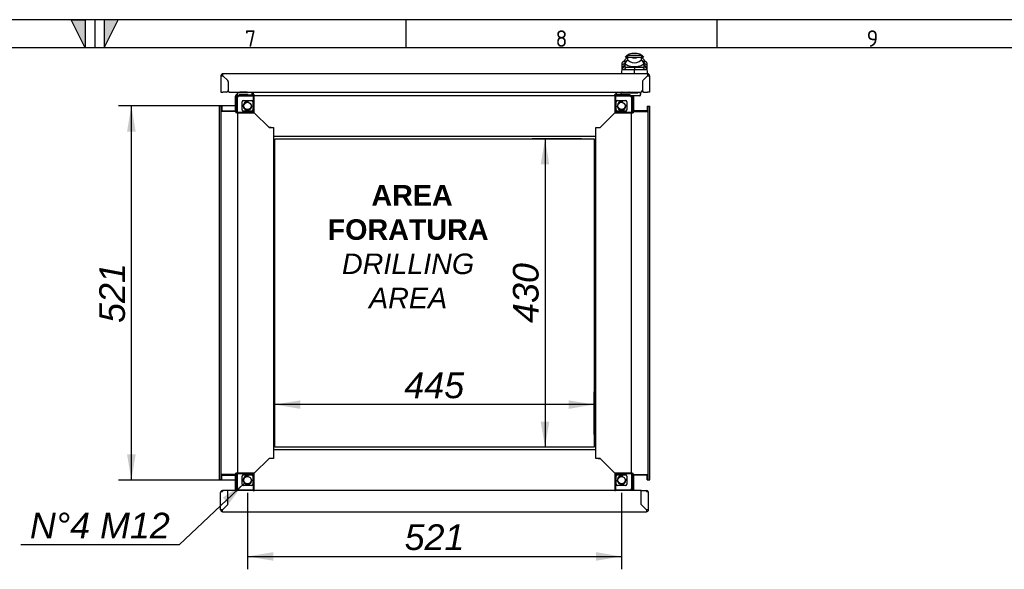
# Paper-space layout 'Layout1' of a CAD drawing. Extents: x 81 to 5357, y 137 to 3739.
# Tile 9 of 10: x 2615 to 3986, y 2973 to 3739. Entities that reach past the tile are written whole.
import ezdxf
from ezdxf.lldxf.tags import DXFTag

# ---------------------------------------------------------------- set-up
doc = ezdxf.new("R2010")
doc.units = 0
doc.header["$LTSCALE"] = 13.000013
doc.layers.get('0').update_dxf_attribs({"linetype": 'CONTINUOUS'})
for name, color, linetype in [('_TRANSLATION', 7, 'CONTINUOUS'), ('AE00198_03', 7, 'CONTINUOUS'), ('AE00219_03', 7, 'CONTINUOUS'), ('AE00992_10', 7, 'CONTINUOUS'), ('AE00992_31', 7, 'CONTINUOUS'), ('DEFAULT', 7, 'CONTINUOUS'), ('DV5__TRANSLATION', 7, 'CONTINUOUS'), ('F0000000_08', 7, 'CONTINUOUS'), ('F0000000_12', 7, 'CONTINUOUS'), ('F0000000_13', 7, 'CONTINUOUS'), ('F0000001_24', 7, 'CONTINUOUS'), ('F0000001_47', 7, 'CONTINUOUS'), ('F0000001_64', 7, 'CONTINUOUS'), ('M0000000_06', 7, 'CONTINUOUS'), ('M0000000_29', 7, 'CONTINUOUS'), ('M0000000_39', 7, 'CONTINUOUS'), ('M0000000_54', 7, 'CONTINUOUS'), ('M0000000_70', 7, 'CONTINUOUS')]:
    doc.layers.add(name, color=color, linetype=linetype)
doc.styles.add('SEACAD_ARIAL', font='arial.ttf')
doc.styles.add('SEACAD_ARIALI', font='ariali.ttf')
tags = doc.linetypes.add('CENTER2', pattern=[28.575, 19.05, -3.175, 3.175, -3.175]).pattern_tags.tags
tags[10:11] = [DXFTag(74, 4), DXFTag(75, 0), DXFTag(340, '0'), DXFTag(46, 0.0), DXFTag(50, 0.0), DXFTag(44, 0.0), DXFTag(45, 0.0)]
tags[8:9] = [DXFTag(74, 4), DXFTag(75, 0), DXFTag(340, '0'), DXFTag(46, 0.0), DXFTag(50, 0.0), DXFTag(44, 0.0), DXFTag(45, 0.0)]
tags[6:7] = [DXFTag(74, 4), DXFTag(75, 0), DXFTag(340, '0'), DXFTag(46, 0.0), DXFTag(50, 0.0), DXFTag(44, 0.0), DXFTag(45, 0.0)]
tags[4:5] = [DXFTag(74, 4), DXFTag(75, 0), DXFTag(340, '0'), DXFTag(46, 0.0), DXFTag(50, 0.0), DXFTag(44, 0.0), DXFTag(45, 0.0)]
doc.dimstyles.new('ISO', dxfattribs={"dimtxt": 13.75, "dimasz": 13.75, "dimexe": 6.875, "dimexo": 6.875, "dimgap": 3.4375, "dimtad": 1, "dimdec": 1, "dimtxsty": 'SEACAD_ARIAL', "dimblk1": '_SE_FILLED', "dimblk2": '_SE_FILLED', "dimsah": 1, "dimcen": 6.875, "dimazin": 3, "dimtfac": 0.7, "dimtdec": 3, "dimtmove": 0, "dimatfit": 3})
doc.dimstyles.new('ISO_ALLIN', dxfattribs={"dimtxt": 35.750036, "dimasz": 35.750036, "dimexe": 17.875018, "dimexo": 17.875018, "dimgap": 8.937509, "dimtad": 1, "dimtih": 1, "dimtoh": 1, "dimdec": 1, "dimtxsty": 'SEACAD_ARIAL', "dimblk1": '_SE_FILLED', "dimblk2": '_SE_FILLED', "dimsah": 1, "dimcen": 17.875018, "dimazin": 3, "dimtfac": 0.7, "dimtdec": 3, "dimtofl": 0, "dimtmove": 0, "dimatfit": 3, "dimtolj": 1})

# ---------------------------------------------------------------- blocks, each defined once
blk = doc.blocks.new('DMBLK14')
at = {"layer": '_TRANSLATION', "linetype": 'CONTINUOUS'}
for points in [[(3005.7, 3208.7), (2969.9, 3202.8), (3005.7, 3196.8)], [(3379.2, 3208.7), (3379.2, 3196.8), (3414.9, 3202.8)]]:
    blk.add_hatch(color=7, dxfattribs=at).paths.add_polyline_path(points)
at = {"layer": '_TRANSLATION', "color": 7, "linetype": 'CONTINUOUS'}
for p, q in [((2969.9, 3161.3), (2969.9, 3220.7)), ((3414.9, 3161.3), (3414.9, 3220.7)), ((3414.9, 3202.8), (2969.9, 3202.8))]:
    blk.add_line(p, q, dxfattribs=at)
at = {"layer": '_TRANSLATION', "color": 7, "linetype": 'CONTINUOUS', "style": 'SEACAD_ARIALI'}
blk.add_text('445', height=35.75, dxfattribs=at).set_placement((3150.3, 3211.7))
blk = doc.blocks.new('_SE_FILLED')
at = {"color": 0}
blk.add_line((0, 0), (-1, 0), dxfattribs=at)
blk.add_solid([(0, 0), (-1, -0.1665), (-1, 0.1665), (0, 0)], dxfattribs=at)
blk = doc.blocks.new('DMBLK15')
at = {"layer": '_TRANSLATION', "linetype": 'CONTINUOUS'}
for points in [[(3340.3, 3537.1), (3352.2, 3537.1), (3346.3, 3572.9)], [(3340.3, 3179.1), (3346.3, 3143.4), (3352.2, 3179.1)]]:
    blk.add_hatch(color=7, dxfattribs=at).paths.add_polyline_path(points)
at = {"layer": '_TRANSLATION', "color": 7, "linetype": 'CONTINUOUS'}
for p, q in [((3397, 3572.9), (3328.4, 3572.9)), ((3346.3, 3572.9), (3346.3, 3143.4)), ((3397, 3143.4), (3328.4, 3143.4))]:
    blk.add_line(p, q, dxfattribs=at)
at = {"layer": '_TRANSLATION', "color": 7, "linetype": 'CONTINUOUS', "style": 'SEACAD_ARIALI'}
blk.add_text('430', height=35.75, rotation=90, dxfattribs=at).set_placement((3337.3, 3316.4))
blk = doc.blocks.new('DMBLK19')
at = {"layer": '_TRANSLATION', "linetype": 'CONTINUOUS'}
for points in [[(2967.7, 2985.4), (2967.7, 2997.3), (2931.9, 2991.3)], [(3417.2, 2985.4), (3452.9, 2991.3), (3417.2, 2997.3)]]:
    blk.add_hatch(color=7, dxfattribs=at).paths.add_polyline_path(points)
at = {"layer": '_TRANSLATION', "color": 7, "linetype": 'CONTINUOUS'}
for p, q in [((2931.9, 3079.8), (2931.9, 2973.4)), ((3452.9, 3079.8), (3452.9, 2973.4)), ((2931.9, 2991.3), (3452.9, 2991.3))]:
    blk.add_line(p, q, dxfattribs=at)
at = {"layer": '_TRANSLATION', "color": 7, "linetype": 'CONTINUOUS', "style": 'SEACAD_ARIALI'}
blk.add_text('521', height=35.75, dxfattribs=at).set_placement((3150.7, 3000.3))
blk = doc.blocks.new('DMBLK20')
at = {"layer": '_TRANSLATION', "linetype": 'CONTINUOUS'}
for points in [[(2764.2, 3582.9), (2776.2, 3582.9), (2770.2, 3618.6)], [(2764.2, 3133.4), (2770.2, 3097.6), (2776.2, 3133.4)]]:
    blk.add_hatch(color=7, dxfattribs=at).paths.add_polyline_path(points)
at = {"layer": '_TRANSLATION', "color": 7, "linetype": 'CONTINUOUS'}
for p, q in [((2914, 3618.6), (2752.3, 3618.6)), ((2770.2, 3097.6), (2770.2, 3618.6)), ((2914, 3097.6), (2752.3, 3097.6))]:
    blk.add_line(p, q, dxfattribs=at)
at = {"layer": '_TRANSLATION', "color": 7, "linetype": 'CONTINUOUS', "style": 'SEACAD_ARIALI'}
blk.add_text('521', height=35.75, rotation=90, dxfattribs=at).set_placement((2761.3, 3316.4))
blk = doc.blocks.new('DMBLK21')
at = {"layer": '_TRANSLATION', "linetype": 'CONTINUOUS'}
blk.add_hatch(color=7, dxfattribs=at).paths.add_polyline_path([(2905.7, 3064.6), (2927.6, 3093.5), (2897.5, 3073.2)])
at = {"layer": '_TRANSLATION', "color": 7, "linetype": 'CONTINUOUS'}
for p, q in [((2927.6, 3093.5), (2836.8, 3007.4)), ((2836.8, 3007.4), (2616.4, 3007.4))]:
    blk.add_line(p, q, dxfattribs=at)
at = {"layer": '_TRANSLATION', "color": 7, "linetype": 'CONTINUOUS', "style": 'SEACAD_ARIALI'}
blk.add_text('N°4 M12', height=35.75, dxfattribs=at).set_placement((2628.9, 3016.4))

psp = doc.layouts.get("Layout1")

# ---------------------------------------------------------------- hatches: boundary and pattern name
at = {"linetype": 'CONTINUOUS'}
for points in [[(2706, 3738.65), (2686.31, 3738.65), (2706, 3699.28)], [(2732.25, 3738.65), (2732.25, 3699.28), (2751.94, 3738.65)]]:
    psp.add_hatch(color=7, dxfattribs=at).paths.add_polyline_path(points)

# ---------------------------------------------------------------- linework, layer by layer
at = {"color": 7, "linetype": 'CONTINUOUS'}
for p, q in [((5357.2, 3738.65), (81.05, 3738.65)), ((2719.12, 3738.65), (2719.12, 3699.28)), ((3152.24, 3738.65), (3152.24, 3699.28)), ((3585.36, 3738.65), (3585.36, 3699.28))]:
    psp.add_line(p, q, dxfattribs=at)
for points in [[(2706, 3738.65), (2706, 3699.28), (2686.31, 3738.65), (2706, 3738.65)], [(2732.25, 3738.65), (2732.25, 3699.28), (2751.94, 3738.65), (2732.25, 3738.65)]]:
    psp.add_lwpolyline(points, dxfattribs=at)
at = {"layer": 'AE00198_03', "color": 7, "linetype": 'CONTINUOUS'}
for p, q in [((2931.67, 3637.83), (2921.17, 3637.83)), ((2921.17, 3637.83), (2921.17, 3637.13)), ((2923.42, 3633.93), (2923.42, 3633.38)), ((2924.04, 3633.38), (2924.04, 3633.93)), ((2928.81, 3633.38), (2928.81, 3633.93)), ((2929.42, 3633.38), (2929.42, 3633.93)), ((2931.67, 3637.13), (2931.67, 3637.83)), ((3463.67, 3637.33), (3453.17, 3637.33)), ((3453.17, 3637.33), (3453.17, 3636.63)), ((3455.42, 3633.93), (3455.42, 3633.38)), ((3456.04, 3633.38), (3456.04, 3633.93)), ((3460.81, 3633.38), (3460.81, 3633.93)), ((3461.42, 3633.38), (3461.42, 3633.93)), ((3463.67, 3636.63), (3463.67, 3637.33))]:
    psp.add_line(p, q, dxfattribs=at)
for centre, start, end in [((3459.1, 3631.96), 132.25635, 137.82528), ((3457.74, 3631.96), 42.17472, 47.74365)]:
    psp.add_arc(centre, 8, start, end, dxfattribs=at)
at = {"layer": 'AE00219_03', "color": 7, "linetype": 'CONTINUOUS'}
for p, q in [((2920.42, 3053.63), (2920.42, 3053.43)), ((2920.42, 3053.43), (2932.42, 3053.43)), ((2932.42, 3053.43), (2932.42, 3053.63)), ((3452.42, 3053.63), (3452.42, 3053.43)), ((3452.42, 3053.43), (3464.42, 3053.43)), ((3464.42, 3053.43), (3464.42, 3053.63))]:
    psp.add_line(p, q, dxfattribs=at)
at = {"layer": 'AE00992_10', "color": 7, "linetype": 'CONTINUOUS'}
for p, q in [((3460.4, 3688.88), (3457.9, 3686.38)), ((3460.95, 3688.88), (3460.4, 3688.88)), ((3480.85, 3688.88), (3460.95, 3688.88)), ((3460.95, 3688.88), (3460.95, 3686.38)), ((3474.79, 3691.38), (3467.01, 3691.38)), ((3480.85, 3688.88), (3480.85, 3686.38)), ((3481.4, 3688.88), (3480.85, 3688.88)), ((3483.9, 3686.38), (3481.4, 3688.88)), ((3453.72, 3672.14), (3453.82, 3675.15)), ((3453.82, 3675.15), (3453.94, 3678.43)), ((3457.39, 3677.89), (3453.82, 3675.15)), ((3457.51, 3681.88), (3453.94, 3678.43)), ((3457.39, 3677.89), (3457.29, 3674.88)), ((3457.4, 3678.13), (3457.39, 3677.89)), ((3457.4, 3681.77), (3457.4, 3678.13)), ((3458.05, 3678.13), (3457.4, 3678.13)), ((3460.95, 3686.38), (3457.9, 3686.38)), ((3461.05, 3686.38), (3458.05, 3683.38)), ((3458.05, 3678.14), (3458.05, 3683.38)), ((3458.05, 3677.22), (3458.05, 3678.14)), ((3461.05, 3686.38), (3460.95, 3686.38)), ((3461.05, 3686.38), (3465.9, 3686.38)), ((3461.05, 3686.38), (3461.05, 3682.81)), ((3461.05, 3682.81), (3464.31, 3680.52)), ((3465.84, 3686.38), (3470.9, 3686.38)), ((3465.9, 3686.37), (3465.9, 3686.38)), ((3470.9, 3686.38), (3475.9, 3686.38)), ((3475.9, 3686.38), (3480.75, 3686.38)), ((3475.9, 3686.38), (3475.9, 3686.37)), ((3477.49, 3680.52), (3480.75, 3682.81)), ((3480.75, 3682.81), (3480.75, 3686.38)), ((3483.75, 3683.38), (3480.75, 3686.38)), ((3480.85, 3686.38), (3480.75, 3686.38)), ((3483.9, 3686.38), (3480.85, 3686.38)), ((3483.75, 3683.38), (3483.75, 3678.14)), ((3483.75, 3678.14), (3483.75, 3677.22)), ((3484.4, 3678.13), (3483.75, 3678.13)), ((3487.89, 3678.43), (3484.31, 3681.88)), ((3484.4, 3678.89), (3484.4, 3681.79)), ((3484.4, 3678.89), (3484.4, 3678.83)), ((3484.4, 3678.83), (3484.4, 3678.13)), ((3484.43, 3677.89), (3484.4, 3678.83)), ((3484.53, 3674.88), (3484.43, 3677.89)), ((3488, 3675.15), (3484.43, 3677.89)), ((3487.89, 3678.43), (3488, 3675.15)), ((3488, 3675.15), (3488.11, 3672.14)), ((3453.41, 3663.38), (3453.72, 3672.14)), ((3457.29, 3674.88), (3453.72, 3672.14)), ((3453.84, 3670.65), (3453.72, 3672.14)), ((3457.37, 3673.38), (3453.84, 3670.65)), ((3459.08, 3672.38), (3456, 3668.97)), ((3457.29, 3674.88), (3457.37, 3673.38)), ((3459.08, 3672.38), (3470.93, 3672.38)), ((3470.91, 3663.68), (3470.91, 3668.93)), ((3470.99, 3668.93), (3470.92, 3668.93)), ((3470.93, 3672.38), (3482.74, 3672.38)), ((3470.93, 3672.38), (3470.99, 3668.93)), ((3485.82, 3668.97), (3482.74, 3672.38)), ((3484.45, 3673.38), (3484.53, 3674.88)), ((3487.98, 3670.65), (3484.45, 3673.38)), ((3488.11, 3672.14), (3484.53, 3674.88)), ((3488.11, 3672.14), (3487.98, 3670.65)), ((3488.11, 3672.14), (3488.41, 3663.38)), ((3484.9, 3656.34), (3484.9, 3656.38)), ((3487.4, 3658.88), (3487.44, 3658.88)), ((3487.9, 3659.34), (3487.9, 3659.38)), ((3481.92, 3646.88), (3481.87, 3646.88))]:
    psp.add_line(p, q, dxfattribs=at)
for centre, radius, start, end in [((3467.01, 3681.38), 10, 90, 131.40962), ((3474.79, 3681.38), 10, 48.59038, 90), ((3470.87, 3765.32), 85.1, 260.95265, 261.22318), ((3479.74, 3667.5), 24.16, 140.68004, 153.86836), ((3468.87, 3690.59), 17.2, 231.0215, 249.30932), ((3470.9, 3690.27), 11.77, 235.92812, 304.07188), ((3470.9, 3701.55), 15.98, 251.77022, 288.22978), ((3472.93, 3690.59), 17.2, 290.69068, 308.9785), ((3462.06, 3667.5), 24.16, 26.13129, 39.32031), ((3470.87, 3765.32), 85.1, 278.72858, 279.10286), ((3459.57, 2368), 1300.98, 89.5005, 90.15719), ((3470.9, 3703.28), 29.9, 254.26409, 285.73591), ((3470.9, 3700.32), 27.16, 262.77113, 277.22887), ((3482.25, 2371.58), 1297.4, 89.84206, 90.49723)]:
    psp.add_arc(centre, radius, start, end, dxfattribs=at)
for major_axis, start_param, end_param in [((-19.01, 0), 1.1302341, 1.3900659), ((19.01, 0), 4.8931195, 5.1529512)]:
    psp.add_ellipse((3470.9, 3687.37), major_axis=major_axis, ratio=0.7484003, start_param=start_param, end_param=end_param, dxfattribs=at)
for points, knots in [([(3456, 3668.97), (3455.94, 3668.97), (3455.83, 3668.97), (3455.67, 3668.98), (3455.52, 3669), (3455.37, 3669.02), (3455.23, 3669.05), (3455.09, 3669.08), (3454.97, 3669.13), (3454.85, 3669.18), (3454.73, 3669.23), (3454.63, 3669.3), (3454.5, 3669.39), (3454.35, 3669.52), (3454.21, 3669.7), (3454.08, 3669.9), (3453.98, 3670.13), (3453.9, 3670.38), (3453.86, 3670.56), (3453.84, 3670.65)], [0, 0, 0, 0, 0.0476386, 0.0949553, 0.1419728, 0.1887148, 0.2352049, 0.2814675, 0.3275271, 0.3734086, 0.4191372, 0.4647384, 0.5102379, 0.5960122, 0.6798471, 0.7619433, 0.8425149, 0.921788, 1, 1, 1, 1]), ([(3457.37, 3673.38), (3457.38, 3673.34), (3457.41, 3673.26), (3457.44, 3673.15), (3457.49, 3673.05), (3457.55, 3672.96), (3457.61, 3672.87), (3457.68, 3672.8), (3457.75, 3672.73), (3457.84, 3672.66), (3457.93, 3672.61), (3458.03, 3672.56), (3458.13, 3672.51), (3458.25, 3672.48), (3458.37, 3672.44), (3458.5, 3672.42), (3458.63, 3672.4), (3458.77, 3672.39), (3458.92, 3672.38), (3459.03, 3672.38), (3459.08, 3672.38)], [0, 0, 0, 0, 0.0539136, 0.1075992, 0.1611369, 0.2146076, 0.2680922, 0.3216719, 0.3754272, 0.429438, 0.4837829, 0.5385391, 0.5937822, 0.6495858, 0.7060212, 0.7631574, 0.8210608, 0.8797954, 0.9394223, 1, 1, 1, 1]), ([(3482.74, 3672.38), (3482.8, 3672.38), (3482.92, 3672.38), (3483.09, 3672.39), (3483.24, 3672.41), (3483.39, 3672.43), (3483.53, 3672.46), (3483.66, 3672.5), (3483.78, 3672.55), (3483.9, 3672.61), (3484, 3672.67), (3484.09, 3672.74), (3484.17, 3672.82), (3484.25, 3672.92), (3484.31, 3673.02), (3484.37, 3673.13), (3484.41, 3673.25), (3484.44, 3673.33), (3484.45, 3673.38)], [0, 0, 0, 0, 0.0681777, 0.1351487, 0.2009967, 0.2658101, 0.3296811, 0.3927063, 0.4549862, 0.516625, 0.5777301, 0.6384117, 0.6987825, 0.7589567, 0.8190498, 0.8791777, 0.9394562, 1, 1, 1, 1]), ([(3487.98, 3670.65), (3487.97, 3670.6), (3487.95, 3670.5), (3487.91, 3670.36), (3487.87, 3670.22), (3487.82, 3670.09), (3487.77, 3669.96), (3487.7, 3669.85), (3487.64, 3669.74), (3487.56, 3669.64), (3487.48, 3669.54), (3487.39, 3669.45), (3487.27, 3669.35), (3487.11, 3669.24), (3486.9, 3669.14), (3486.66, 3669.06), (3486.41, 3669.01), (3486.13, 3668.98), (3485.92, 3668.98), (3485.82, 3668.97)], [0, 0, 0, 0, 0.0426446, 0.085572, 0.1288221, 0.1724341, 0.2164463, 0.2608958, 0.3058186, 0.3512498, 0.3972232, 0.4437714, 0.4909257, 0.5741114, 0.6577585, 0.7420217, 0.8270523, 0.9129975, 1, 1, 1, 1])]:
    psp.add_open_spline(points, degree=3, knots=knots, dxfattribs=at)
at = {"layer": 'AE00992_31', "color": 7, "linetype": 'CONTINUOUS'}
for p, q in [((3481.6, 3638.88), (3482.19, 3638.88)), ((3481.87, 3643.38), (3481.92, 3643.38)), ((3481.87, 3643.18), (3481.92, 3643.18))]:
    psp.add_line(p, q, dxfattribs=at)
at = {"layer": 'DEFAULT', "color": 7, "linetype": 'CONTINUOUS'}
psp.add_line((5357.2, 3699.28), (81.05, 3699.28), dxfattribs=at)
at = {"layer": 'DV5__TRANSLATION', "color": 7, "linetype": 'CENTER2'}
for p, q in [((2969.92, 3572.88), (3414.92, 3572.88)), ((2969.92, 3143.38), (2969.92, 3572.88)), ((3414.92, 3572.88), (3414.92, 3143.38)), ((3414.92, 3143.38), (2969.92, 3143.38))]:
    psp.add_line(p, q, dxfattribs=at)
at = {"layer": 'F0000000_08', "color": 7, "linetype": 'CONTINUOUS'}
for p, q in [((2917.92, 3633.63), (2917.92, 3636.13)), ((2918.92, 3637.13), (2931.91, 3637.13)), ((2932.37, 3633.93), (2920.47, 3633.93)), ((2937.34, 3637.88), (2937.82, 3636.6)), ((2937.82, 3636.6), (2938.3, 3635.33)), ((2920.17, 3633.63), (2920.17, 3633.37)), ((2932.67, 3633.38), (2932.67, 3633.63))]:
    psp.add_line(p, q, dxfattribs=at)
for centre, radius, start, end in [((2918.92, 3636.13), 1, 90, 180), ((2920.47, 3633.63), 0.3, 90, 180), ((2931.91, 3638.13), 1, 270, 290.36413), ((2931.91, 3638.13), 1, 290.36413, 345.52249), ((2932.37, 3633.63), 0.3, 0, 90), ((2936.42, 3634.63), 2, 321.31781, 20.47745), ((2918.92, 3633.63), 1, 180, 243.61406)]:
    psp.add_arc(centre, radius, start, end, dxfattribs=at)
at = {"layer": 'F0000000_12', "color": 7, "linetype": 'CONTINUOUS'}
psp.add_line((2905.04, 3639.38), (2904.86, 3639.38), dxfattribs=at)
at = {"layer": 'F0000000_13', "color": 7, "linetype": 'CONTINUOUS'}
for start, end in [(209.84032, 213.33398), (236.66602, 240.07758)]:
    psp.add_arc((2905.42, 3655.63), 2, start, end, dxfattribs=at)
at = {"layer": 'F0000001_24', "color": 7, "linetype": 'CONTINUOUS'}
for p, q in [((3451.92, 3636.13), (3451.92, 3634.43)), ((3451.92, 3633.63), (3451.92, 3634.43)), ((3452.42, 3636.63), (3454.92, 3636.63)), ((3454.92, 3633.93), (3452.42, 3633.93)), ((3454.92, 3636.63), (3466.41, 3636.63)), ((3464.37, 3633.93), (3454.92, 3633.93)), ((3463.92, 3637.88), (3463.92, 3637.63)), ((3466.41, 3636.63), (3466.82, 3636.63)), ((3466.82, 3636.63), (3472.72, 3636.63)), ((3472.72, 3636.63), (3473.93, 3636.63)), ((3473.93, 3636.63), (3474.92, 3636.63)), ((3475.92, 3637.76), (3475.92, 3637.88)), ((3475.92, 3637.63), (3475.92, 3637.76)), ((3478.92, 3637.88), (3478.92, 3637.76)), ((3478.92, 3637.76), (3478.92, 3633.13)), ((3479.12, 3637.11), (3478.92, 3637.11)), ((3479.12, 3634.63), (3478.92, 3634.63)), ((3479.12, 3637.68), (3479.12, 3637.11)), ((3479.12, 3637.42), (3479.15, 3637.42)), ((3479.12, 3637.11), (3479.12, 3634.63)), ((3479.12, 3635.49), (3479.15, 3635.49)), ((3479.12, 3635.47), (3479.15, 3635.47)), ((3479.12, 3635.2), (3479.15, 3635.2)), ((3451.92, 3633.38), (3451.92, 3633.63)), ((3464.67, 3633.37), (3464.67, 3633.63)), ((3466.82, 3632.63), (3466.5, 3632.63)), ((3472.72, 3632.63), (3466.82, 3632.63)), ((3473.93, 3632.63), (3472.72, 3632.63)), ((3478.42, 3632.63), (3473.93, 3632.63))]:
    psp.add_line(p, q, dxfattribs=at)
for centre, radius, start, end in [((3452.42, 3636.13), 0.5, 90, 180), ((3452.42, 3634.43), 0.5, 180, 270), ((3464.92, 3637.63), 1, 180, 270), ((3464.37, 3633.63), 0.3, 0, 90), ((3474.92, 3637.63), 1, 270, 0), ((3478.42, 3633.13), 0.5, 270, 0)]:
    psp.add_arc(centre, radius, start, end, dxfattribs=at)
at = {"layer": 'F0000001_47', "color": 7, "linetype": 'CONTINUOUS'}
for p, q in [((2894.42, 3056.43), (2894.42, 3080.33)), ((2897.22, 3081.63), (2894.74, 3081.63)), ((2894.74, 3081.63), (2897.22, 3081.63)), ((2904.42, 3083.13), (2897.22, 3083.13)), ((2897.22, 3083.13), (2897.22, 3081.63)), ((2904.42, 3063.65), (2904.42, 3083.13)), ((2904.42, 3083.13), (2904.47, 3083.13)), ((2904.42, 3081.63), (2904.47, 3081.63)), ((2940.42, 3083.13), (2904.47, 3083.13)), ((2904.47, 3063.63), (2904.47, 3083.13)), ((3443.42, 3083.13), (2941.42, 3083.13)), ((3480.37, 3083.13), (3444.42, 3083.13)), ((3480.37, 3063.63), (3480.37, 3083.13)), ((3480.42, 3083.13), (3480.37, 3083.13)), ((3480.42, 3081.63), (3480.37, 3081.63)), ((3480.42, 3063.65), (3480.42, 3083.13)), ((3480.42, 3083.13), (3487.62, 3083.13)), ((3487.62, 3083.13), (3487.62, 3081.63)), ((3490.1, 3081.63), (3487.62, 3081.63)), ((3487.62, 3081.63), (3490.1, 3081.63)), ((3490.42, 3056.43), (3490.42, 3080.33)), ((2897.22, 3056.45), (2904.42, 3063.65)), ((2904.44, 3063.63), (2897.24, 3056.43)), ((2904.47, 3063.63), (2904.44, 3063.63)), ((3480.37, 3063.63), (3480.4, 3063.63)), ((3480.4, 3063.63), (3487.6, 3056.43)), ((3487.62, 3056.45), (3480.42, 3063.65)), ((2897.22, 3056.45), (2897.24, 3056.43)), ((2897.24, 3056.43), (2897.22, 3056.45)), ((2897.22, 3053.63), (3487.62, 3053.63)), ((3487.62, 3056.45), (3487.6, 3056.43)), ((3487.6, 3056.43), (3487.62, 3056.45))]:
    psp.add_line(p, q, dxfattribs=at)
for centre, radius, start, end in [((2897.22, 3080.33), 2.8, 152.336, 180), ((2897.22, 3080.33), 2.8, 90, 152.336), ((3487.62, 3080.33), 2.8, 27.664, 90), ((3487.62, 3080.33), 2.8, 0, 27.664), ((2897.06, 2882.45), 174, 89.94822, 90.87028), ((2897.22, 3056.43), 2.8, 180, 270), ((2743.17, 3056.13), 154.07, 359.0701, 0.1114), ((3641.67, 3056.13), 154.07, 179.8886, 180.9299), ((3487.78, 2882.45), 174, 89.12972, 90.05178), ((3487.62, 3056.43), 2.8, 270, 0)]:
    psp.add_arc(centre, radius, start, end, dxfattribs=at)
for centre, major_axis, start_param, end_param in [((2897.22, 3080.33), (2.8, 0), 2.6587647, 3.1415927), ((3487.62, 3080.33), (-2.8, 0), 3.1415927, 3.6244206)]:
    psp.add_ellipse(centre, major_axis=major_axis, ratio=0.9984615, start_param=start_param, end_param=end_param, dxfattribs=at)
at = {"layer": 'F0000001_64', "color": 7, "linetype": 'CONTINUOUS'}
for p, q in [((3489.12, 3663.38), (2897.72, 3663.38)), ((2894.92, 3660.58), (2894.92, 3637.88)), ((2897.74, 3660.58), (2897.72, 3660.56)), ((2897.72, 3660.56), (2904.34, 3653.94)), ((2904.39, 3653.93), (2897.74, 3660.58)), ((2904.92, 3652.53), (2904.92, 3639.88)), ((2904.97, 3652.52), (2904.97, 3639.88)), ((3481.87, 3652.52), (3481.87, 3639.88)), ((3481.92, 3652.53), (3481.92, 3639.88)), ((3482.46, 3653.93), (3489.1, 3660.58)), ((3489.12, 3660.56), (3482.51, 3653.94)), ((3489.1, 3660.58), (3489.12, 3660.56)), ((3491.92, 3660.58), (3491.92, 3637.88)), ((2894.92, 3637.88), (2897.72, 3637.88)), ((2902.92, 3637.88), (2897.72, 3637.88)), ((2906.97, 3637.88), (3479.87, 3637.88)), ((3483.92, 3637.88), (3489.12, 3637.88)), ((3491.92, 3637.88), (3489.12, 3637.88))]:
    psp.add_line(p, q, dxfattribs=at)
for centre, radius, start, end in [((2897.72, 3660.58), 2.8, 90, 180), ((2743.63, 3660.88), 154.11, 359.88874, 0.92976), ((3663.1, 3660.74), 174, 179.12972, 180.05178), ((3489.12, 3660.58), 2.8, 0, 90), ((2897.56, 3834.55), 174, 269.12972, 270.05178), ((2902.92, 3652.53), 2, 0, 45), ((2902.97, 3652.52), 2, 0, 45), ((3483.87, 3652.52), 2, 135, 180), ((3483.92, 3652.53), 2, 135, 180), ((3489.42, 3814.63), 154.07, 269.8886, 270.9299), ((2902.92, 3639.88), 2, 270, 0), ((2906.97, 3639.88), 2, 180, 270), ((3479.87, 3639.88), 2, 270, 0), ((3483.92, 3639.88), 2, 180, 270)]:
    psp.add_arc(centre, radius, start, end, dxfattribs=at)
at = {"layer": 'M0000000_06', "color": 7, "linetype": 'CONTINUOUS'}
for p, q in [((2917.17, 3630.13), (2917.17, 3610.13)), ((2917.92, 3610.13), (2917.92, 3630.13)), ((2940.42, 3633.38), (2920.42, 3633.38)), ((2920.42, 3632.63), (2940.42, 3632.63)), ((2924.42, 3613.13), (2924.42, 3624.13)), ((2926.42, 3626.13), (2937.42, 3626.13)), ((2939.42, 3624.13), (2939.42, 3613.13)), ((2940.42, 3633.38), (2941.42, 3633.38)), ((2940.42, 3630.13), (2940.42, 3633.38)), ((2940.42, 3610.13), (2940.42, 3630.13)), ((2941.42, 3630.13), (2941.42, 3633.38)), ((2941.42, 3609.13), (2941.42, 3630.13)), ((3443.42, 3633.38), (3443.42, 3630.13)), ((3444.42, 3633.38), (3443.42, 3633.38)), ((3443.42, 3630.13), (3443.42, 3609.13)), ((3444.42, 3633.38), (3444.42, 3630.13)), ((3464.42, 3633.38), (3444.42, 3633.38)), ((3444.42, 3632.63), (3464.42, 3632.63)), ((3444.42, 3630.13), (3444.42, 3610.13)), ((3445.42, 3613.13), (3445.42, 3624.13)), ((3447.42, 3626.13), (3458.42, 3626.13)), ((3460.42, 3624.13), (3460.42, 3613.13)), ((3466.92, 3630.13), (3466.92, 3610.13)), ((3467.67, 3610.13), (3467.67, 3630.13)), ((2917.17, 3610.13), (2917.17, 3609.13)), ((2917.17, 3610.13), (2920.42, 3610.13)), ((2917.17, 3609.13), (2920.42, 3609.13)), ((2920.42, 3610.13), (2940.42, 3610.13)), ((2920.42, 3609.13), (2941.42, 3609.13)), ((2937.42, 3611.13), (2926.42, 3611.13)), ((3443.42, 3609.13), (3464.42, 3609.13)), ((3444.42, 3610.13), (3464.42, 3610.13)), ((3458.42, 3611.13), (3447.42, 3611.13)), ((3464.42, 3610.13), (3467.67, 3610.13)), ((3464.42, 3609.13), (3467.67, 3609.13)), ((3467.67, 3610.13), (3467.67, 3609.13)), ((2920.42, 3107.13), (2917.17, 3107.13)), ((2917.17, 3106.13), (2917.17, 3107.13)), ((2920.42, 3106.13), (2917.17, 3106.13)), ((2917.17, 3106.13), (2917.17, 3086.13)), ((2917.92, 3086.13), (2917.92, 3106.13)), ((2941.42, 3107.13), (2920.42, 3107.13)), ((2940.42, 3106.13), (2920.42, 3106.13)), ((2924.42, 3092.13), (2924.42, 3103.13)), ((2926.42, 3105.13), (2937.42, 3105.13)), ((2939.42, 3103.13), (2939.42, 3092.13)), ((2940.42, 3086.13), (2940.42, 3106.13)), ((2941.42, 3086.13), (2941.42, 3107.13)), ((3443.42, 3107.13), (3443.42, 3086.13)), ((3464.42, 3107.13), (3443.42, 3107.13)), ((3444.42, 3106.13), (3444.42, 3086.13)), ((3464.42, 3106.13), (3444.42, 3106.13)), ((3445.42, 3092.13), (3445.42, 3103.13)), ((3447.42, 3105.13), (3458.42, 3105.13)), ((3460.42, 3103.13), (3460.42, 3092.13)), ((3467.67, 3107.13), (3464.42, 3107.13)), ((3467.67, 3106.13), (3464.42, 3106.13)), ((3466.92, 3106.13), (3466.92, 3086.13)), ((3467.67, 3106.13), (3467.67, 3107.13)), ((3467.67, 3086.13), (3467.67, 3106.13)), ((2937.42, 3090.13), (2926.42, 3090.13)), ((2940.42, 3082.88), (2940.42, 3086.13)), ((2941.42, 3082.88), (2941.42, 3086.13)), ((3443.42, 3086.13), (3443.42, 3082.88)), ((3444.42, 3086.13), (3444.42, 3082.88)), ((3458.42, 3090.13), (3447.42, 3090.13)), ((2940.42, 3083.63), (2920.42, 3083.63)), ((2940.42, 3082.88), (2941.42, 3082.88)), ((3444.42, 3082.88), (3443.42, 3082.88)), ((3464.42, 3083.63), (3444.42, 3083.63))]:
    psp.add_line(p, q, dxfattribs=at)
for centre in [(2931.92, 3618.63), (3452.92, 3618.63), (2931.92, 3097.63), (3452.92, 3097.63)]:
    psp.add_circle(centre, 5.05, dxfattribs=at)
for centre, radius, start, end in [((2920.42, 3630.13), 3.25, 90, 180), ((2920.42, 3630.13), 2.5, 90, 180), ((2926.42, 3624.13), 2, 90, 180), ((2931.92, 3618.63), 6, 75, 15), ((2937.42, 3624.13), 2, 0, 90), ((3447.42, 3624.13), 2, 90, 180), ((3452.92, 3618.63), 6, 75, 15), ((3458.42, 3624.13), 2, 0, 90), ((3464.42, 3630.13), 3.25, 0, 90), ((3464.42, 3630.13), 2.5, 0, 90), ((2926.42, 3613.13), 2, 180, 270), ((2937.42, 3613.13), 2, 270, 0), ((3447.42, 3613.13), 2, 180, 270), ((3458.42, 3613.13), 2, 270, 0), ((2926.42, 3103.13), 2, 90, 180), ((2931.92, 3097.63), 6, 75, 15), ((2937.42, 3103.13), 2, 0, 90), ((3447.42, 3103.13), 2, 90, 180), ((3452.92, 3097.63), 6, 75, 15), ((3458.42, 3103.13), 2, 0, 90), ((2920.42, 3086.13), 3.25, 180, 247.3801), ((2920.42, 3086.13), 2.5, 180, 270), ((2926.42, 3092.13), 2, 180, 270), ((2937.42, 3092.13), 2, 270, 0), ((3447.42, 3092.13), 2, 180, 270), ((3458.42, 3092.13), 2, 270, 0), ((3464.42, 3086.13), 2.5, 270, 0), ((3464.42, 3086.13), 3.25, 292.6199, 0)]:
    psp.add_arc(centre, radius, start, end, dxfattribs=at)
at = {"layer": 'M0000000_29', "color": 7, "linetype": 'CONTINUOUS'}
for p, q in [((2938.92, 3633.93), (2938.92, 3637.88)), ((2940.12, 3633.93), (2940.12, 3634.63)), ((2940.22, 3634.63), (2940.22, 3633.38)), ((3444.62, 3634.63), (3444.62, 3633.38)), ((3444.72, 3633.93), (3444.72, 3634.63)), ((3445.92, 3633.93), (3445.92, 3637.88)), ((2896.22, 3611.63), (2916.62, 3611.63)), ((2915.92, 3610.43), (2916.62, 3610.43)), ((2915.92, 3610.33), (2917.17, 3610.33)), ((3468.92, 3610.33), (3467.67, 3610.33)), ((3488.62, 3611.63), (3468.22, 3611.63)), ((3468.92, 3610.43), (3468.22, 3610.43)), ((2896.22, 3104.63), (2916.62, 3104.63)), ((2915.92, 3105.93), (2917.17, 3105.93)), ((2915.92, 3105.83), (2916.62, 3105.83)), ((3468.92, 3105.93), (3467.67, 3105.93)), ((3468.92, 3105.83), (3468.22, 3105.83)), ((3488.62, 3104.63), (3468.22, 3104.63))]:
    psp.add_line(p, q, dxfattribs=at)
for centre, radius, start, end in [((2937.62, 3633.93), 1.3, 334.971, 0), ((2937.62, 3633.93), 2.5, 347.29097, 0), ((3447.22, 3633.93), 2.5, 180, 192.70903), ((3447.22, 3633.93), 1.3, 180, 205.029), ((2916.62, 3612.93), 1.3, 270, 295.029), ((2916.62, 3612.93), 2.5, 270, 282.70903), ((3468.22, 3612.93), 1.3, 244.971, 270), ((3468.22, 3612.93), 2.5, 257.29097, 270), ((2916.62, 3103.33), 2.5, 77.29097, 90), ((2916.62, 3103.33), 1.3, 64.971, 90), ((3468.22, 3103.33), 2.5, 90, 102.70903), ((3468.22, 3103.33), 1.3, 90, 115.029)]:
    psp.add_arc(centre, radius, start, end, dxfattribs=at)
at = {"layer": 'M0000000_39', "color": 7, "linetype": 'CONTINUOUS'}
for p, q in [((2892.42, 3618.13), (2892.42, 3098.13)), ((2894.92, 3618.13), (2892.42, 3618.13)), ((2894.92, 3618.13), (2894.92, 3098.13)), ((2896.22, 3618.13), (2894.92, 3618.13)), ((2896.22, 3618.13), (2896.22, 3610.63)), ((2915.92, 3610.63), (2896.22, 3610.63)), ((2915.92, 3610.63), (2915.92, 3609.13)), ((2917.17, 3609.13), (2915.92, 3609.13)), ((2917.92, 3609.13), (2917.92, 3107.13)), ((2961.92, 3588.63), (2941.42, 3609.13)), ((3422.92, 3588.63), (3443.42, 3609.13)), ((3466.92, 3107.13), (3466.92, 3609.13)), ((3467.67, 3609.13), (3468.92, 3609.13)), ((3468.92, 3610.63), (3468.92, 3609.13)), ((3468.92, 3610.63), (3488.62, 3610.63)), ((3488.62, 3618.13), (3488.62, 3610.63)), ((3488.62, 3618.13), (3489.92, 3618.13)), ((3489.92, 3098.13), (3489.92, 3618.13)), ((3489.92, 3618.13), (3492.42, 3618.13)), ((3492.42, 3098.13), (3492.42, 3618.13)), ((2964.72, 3588.63), (2961.92, 3588.63)), ((3420.12, 3588.63), (3422.92, 3588.63)), ((2967.92, 3576.13), (2967.92, 3140.13)), ((3416.92, 3140.13), (3416.92, 3576.13)), ((2961.92, 3127.63), (2941.42, 3107.13)), ((2964.72, 3127.63), (2961.92, 3127.63)), ((3420.12, 3127.63), (3422.92, 3127.63)), ((3422.92, 3127.63), (3443.42, 3107.13)), ((2896.22, 3098.13), (2896.22, 3105.63)), ((2915.92, 3105.63), (2896.22, 3105.63)), ((2917.17, 3107.13), (2915.92, 3107.13)), ((2915.92, 3105.63), (2915.92, 3107.13)), ((3467.67, 3107.13), (3468.92, 3107.13)), ((3468.92, 3105.63), (3468.92, 3107.13)), ((3468.92, 3105.63), (3488.62, 3105.63)), ((3488.62, 3098.13), (3488.62, 3105.63)), ((2894.92, 3098.13), (2892.42, 3098.13)), ((2896.22, 3098.13), (2894.92, 3098.13)), ((3488.62, 3098.13), (3489.92, 3098.13)), ((3489.92, 3098.13), (3492.42, 3098.13))]:
    psp.add_line(p, q, dxfattribs=at)
at = {"layer": 'M0000000_54', "color": 7, "linetype": 'CONTINUOUS'}
for p, q in [((2939.92, 3637.88), (2939.92, 3634.63)), ((2939.92, 3634.63), (2941.42, 3634.63)), ((2941.42, 3633.38), (2941.42, 3634.63)), ((3443.42, 3633.38), (3443.42, 3634.63)), ((3444.92, 3634.63), (3443.42, 3634.63)), ((3444.92, 3637.88), (3444.92, 3634.63)), ((3443.42, 3632.63), (2941.42, 3632.63)), ((2961.92, 3588.63), (2941.42, 3609.13)), ((3422.92, 3588.63), (3443.42, 3609.13)), ((2961.92, 3588.63), (2967.92, 3588.63)), ((2967.92, 3588.63), (2967.92, 3579.33)), ((2967.92, 3579.33), (2967.92, 3576.13)), ((3416.92, 3579.33), (3416.92, 3588.63)), ((3416.92, 3588.63), (3422.92, 3588.63)), ((3416.92, 3576.13), (3416.92, 3579.33)), ((3416.92, 3576.13), (2967.92, 3576.13)), ((2961.92, 3127.63), (2941.42, 3107.13)), ((2967.92, 3127.63), (2961.92, 3127.63)), ((2967.92, 3140.13), (3416.92, 3140.13)), ((2967.92, 3140.13), (2967.92, 3136.93)), ((2967.92, 3136.93), (2967.92, 3127.63)), ((3416.92, 3136.93), (3416.92, 3140.13)), ((3416.92, 3127.63), (3416.92, 3136.93)), ((3422.92, 3127.63), (3416.92, 3127.63)), ((3422.92, 3127.63), (3443.42, 3107.13)), ((2941.42, 3083.63), (3443.42, 3083.63))]:
    psp.add_line(p, q, dxfattribs=at)
at = {"layer": 'M0000000_70', "color": 7, "linetype": 'CONTINUOUS'}
for p, q in [((2938.36, 3635.13), (2938.92, 3635.13)), ((3445.92, 3635.13), (3451.92, 3635.13)), ((2915.42, 3617.13), (2915.42, 3632.33)), ((2916.92, 3617.13), (2916.92, 3632.33)), ((2918.22, 3632.93), (2918.22, 3632.51)), ((2938.15, 3633.63), (2938.89, 3633.63)), ((2940.1, 3633.63), (2940.22, 3633.63)), ((3444.62, 3633.63), (3444.74, 3633.63)), ((3445.96, 3633.63), (3451.92, 3633.63)), ((3466.62, 3632.48), (3466.62, 3632.63)), ((3467.92, 3632.33), (3467.92, 3617.13)), ((3469.42, 3632.33), (3469.42, 3617.13)), ((2915.42, 3617.12), (2915.42, 3617.13)), ((2915.42, 3617.13), (2916.92, 3617.13)), ((2916.92, 3617.12), (2915.42, 3617.12)), ((2915.42, 3611.63), (2915.42, 3617.12)), ((2916.92, 3617.12), (2916.92, 3617.13)), ((2916.92, 3611.66), (2916.92, 3617.12)), ((2916.92, 3610.33), (2916.92, 3610.45)), ((3467.92, 3617.13), (3467.92, 3617.12)), ((3469.42, 3617.13), (3467.92, 3617.13)), ((3467.92, 3617.12), (3467.92, 3611.66)), ((3467.92, 3617.12), (3469.42, 3617.12)), ((3467.92, 3610.45), (3467.92, 3610.33)), ((3469.42, 3617.13), (3469.42, 3617.12)), ((3469.42, 3617.12), (3469.42, 3611.63)), ((2915.42, 3099.14), (2915.42, 3104.63)), ((2916.92, 3099.14), (2915.42, 3099.14)), ((2915.42, 3099.13), (2915.42, 3099.14)), ((2915.42, 3083.93), (2915.42, 3099.13)), ((2915.42, 3099.13), (2916.92, 3099.13)), ((2916.92, 3105.81), (2916.92, 3105.93)), ((2916.92, 3099.14), (2916.92, 3104.59)), ((2916.92, 3099.13), (2916.92, 3099.14)), ((2916.92, 3083.93), (2916.92, 3099.13)), ((3467.92, 3105.93), (3467.92, 3105.81)), ((3467.92, 3104.59), (3467.92, 3099.14)), ((3467.92, 3099.14), (3469.42, 3099.14)), ((3467.92, 3099.14), (3467.92, 3099.13)), ((3467.92, 3099.13), (3467.92, 3083.93)), ((3469.42, 3099.13), (3467.92, 3099.13)), ((3469.42, 3104.63), (3469.42, 3099.14)), ((3469.42, 3099.14), (3469.42, 3099.13)), ((3469.42, 3099.13), (3469.42, 3083.93)), ((2918.22, 3083.77), (2918.22, 3083.12)), ((3466.62, 3083.12), (3466.62, 3083.75))]:
    psp.add_line(p, q, dxfattribs=at)
for centre, radius, start, end in [((2918.22, 3632.33), 2.8, 96.15064, 180), ((2918.22, 3632.33), 1.3, 103.3147, 180), ((2918.15, 4632.38), 1000.05, 269.93016, 269.99526), ((3466.76, 4525.89), 893.56, 270.0027, 270.06839), ((3466.62, 3632.33), 1.3, 0, 13.34236), ((3466.62, 3632.33), 2.8, 0, 6.15064), ((2918.22, 3083.93), 2.8, 180, 196.60154), ((2918.22, 3083.93), 1.3, 180, 217.97984), ((2918.09, 2190.37), 893.56, 90.0027, 90.06839), ((3466.69, 2083.87), 1000.05, 89.93016, 89.99526), ((3466.62, 3083.93), 1.3, 322.02016, 0), ((3466.62, 3083.93), 2.8, 343.39846, 0)]:
    psp.add_arc(centre, radius, start, end, dxfattribs=at)

# ---------------------------------------------------------------- texts
at = {"char_height": 22.9683, "width": 25.8395, "attachment_point": 8}
for s, insert in [('{\\fSolid Edge ANSI|b0||i0||c0|p34;\\C7;\\H22.96833197;\\W1.;7}', (2936.08, 3700.9)), ('{\\fSolid Edge ANSI|b0||i0||c0|p34;\\C7;\\H22.96833197;\\W1.;8}', (3369.19, 3700.9)), ('{\\fSolid Edge ANSI|b0||i0||c0|p34;\\C7;\\H22.96833197;\\W1.;9}', (3802.31, 3700.9))]:
    psp.add_mtext(s, dxfattribs=dict(at, insert=insert))
at = {"layer": '_TRANSLATION', "insert": (3155.58, 3422.61), "char_height": 28.6, "width": 232.3722, "attachment_point": 5}
psp.add_mtext('{\\fArial|b0||i0||c0|p34;\\C7;\\H28.6000286;\\W1.; }{\\fArial|b1||i0||c0|p34;\\C7;\\H28.6000286;\\W1.;AREA\\P}{\\fArial|b1||i0||c0|p34;\\C7;\\H28.6000286;\\W1.;FORATURA \\P}{\\fArial|b0||i1||c0|p34;\\C7;\\H28.6000286;\\W1.;DRILLING\\P}{\\fArial|b0||i1||c0|p34;\\C7;\\H28.6000286;\\W1.;AREA}', dxfattribs=at)

# ---------------------------------------------------------------- dimensions: what is measured, and where the dimension line sits
at = {"layer": '_TRANSLATION', "color": 7, "linetype": 'CONTINUOUS'}
for base, p1, p2, angle, override, picture, middle in [((2770.21, 3097.63), (2931.92, 3097.63), (2931.92, 3618.63), 90, {"dimtxt": 35.750036, "dimasz": 35.750036, "dimexe": 17.875018, "dimexo": 17.875018, "dimgap": 8.937509, "dimcen": 17.875018}, 'DMBLK20', (2770.21, 3358.13)), ((3346.28197306, 3572.87852568), (3414.92163816, 3572.87852568), (3414.92163816, 3143.37852568), 270, {"dimtxt": 35.750036, "dimasz": 35.750036, "dimexe": 17.875018, "dimexo": 17.875018, "dimgap": 8.937509, "dimdec": 0, "dimcen": 17.875018}, 'DMBLK15', (3346.28197306, 3358.12851647)), ((2931.92, 2991.32), (2931.92, 3097.63), (3452.92, 3097.63), 0, {"dimtxt": 35.750036, "dimasz": 35.750036, "dimexe": 17.875018, "dimexo": 17.875018, "dimgap": 8.937509, "dimcen": 17.875018}, 'DMBLK19', (3192.42, 2991.32))]:
    dim = psp.add_linear_dim(base=base, p1=p1, p2=p2, angle=angle, text='\\A1;<>', dimstyle='ISO', override=override, dxfattribs=at)
    dim.commit()
    dim.dimension.update_dxf_attribs({"geometry": picture, "text_midpoint": middle, "dimtype": 161})
dim = psp.add_linear_dim(base=(2969.92, 3202.79), p1=(3414.92, 3143.38), p2=(2969.92, 3143.38), text='\\A1;<>', dimstyle='ISO', override={"dimtxt": 35.750036, "dimasz": 35.750036, "dimexe": 17.875018, "dimexo": 17.875018, "dimgap": 8.937509, "dimcen": 17.875018}, dxfattribs=at)
dim.commit()
dim.dimension.update_dxf_attribs({"geometry": 'DMBLK14', "text_midpoint": (3192.42, 3202.79), "dimtype": 160})
dim = psp.add_radius_dim(center=(2931.92, 3097.63), mpoint=(2927.57, 3093.5), text='\\A1;N°4 M12{}', dimstyle='ISO_ALLIN', dxfattribs=at)
dim.commit()
dim.dimension.update_dxf_attribs({"geometry": 'DMBLK21', "text_midpoint": (2616.36, 3007.44), "dimtype": 164})

doc.saveas('drawing.dxf')
